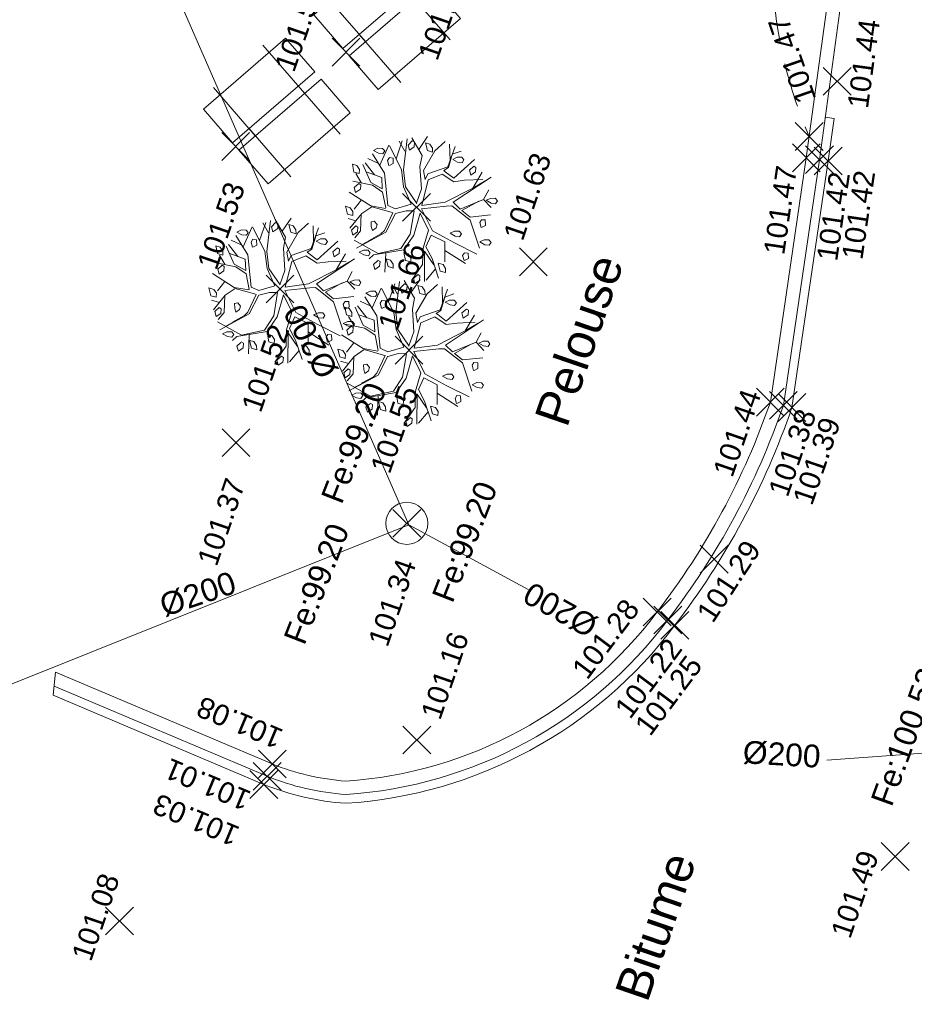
# Model space of a CAD drawing. Header units: metres. Extents: x 1525420.5 to 1525506.7, y 4222321 to 4222419.7.
# Tile 4 of 9: x 1525439.2 to 1525452.1, y 4222367.1 to 4222381.3. Entities that reach past the tile are written whole.
import ezdxf
from ezdxf.enums import TextEntityAlignment as Align

# ---------------------------------------------------------------- set-up
doc = ezdxf.new("R2010")
doc.units = ezdxf.units.M
doc.header["$LTSCALE"] = 0.2
doc.header["$PDMODE"] = 3
doc.header["$PDSIZE"] = 0.2
doc.linetypes.add('CACHE2', pattern=[4.762499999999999, 3.175, -1.5875])
doc.layers.get('0').update_dxf_attribs({"lineweight": 9})
for name, color, linetype, lineweight in [('Mobilier urbain', 250, 'Continuous', 9), ('Points', 7, 'Continuous', 9), ('Points_Alt', 7, 'Continuous', 9), ('Réseau_EP_Symbole', 162, 'Continuous', 9), ('Réseau_EP_Texte', 162, 'Continuous', 9), ('Réseau_EU_Ligne', 36, 'Continuous', 9), ('Réseau_EU_Symbole', 36, 'Continuous', 9), ('Réseau_EU_Texte', 36, 'Continuous', 9), ('Voirie_Bordure', 7, 'CACHE2', 9), ('Voirie_Bordure_haut', 7, 'Continuous', 9), ('Voirie_Bordure_trottoir', 7, 'Continuous', 9), ('Voirie_Caniveau', 153, 'Continuous', 9), ('Voirie_Texte', 7, 'Continuous', 9), ('Végétation_Symbole', 75, 'Continuous', 9), ('Végétation_Texte', 75, 'Continuous', 9)]:
    doc.layers.add(name, color=color, linetype=linetype, lineweight=lineweight)
doc.styles.add('ARC GEO 6', font='simplex.shx', dxfattribs={"width": 0.6, "oblique": 18})
doc.styles.get("Standard").update_dxf_attribs({"font": 'arial.ttf'})

# ---------------------------------------------------------------- blocks, each defined once
blk = doc.blocks.new('v024')
at = {"color": 0, "linetype": 'Continuous'}
for p, q in [((-0.1937500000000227, 0.7734375), (-0.125, 0.9765625)), ((0.2625000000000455, 0.7546874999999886), (0.1937500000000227, 0.9609375)), ((-0.4562499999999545, 0.5609375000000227), (-0.4437500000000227, 0.8218749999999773)), ((0.2687499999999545, 0.8390625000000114), (0.375, 0.9140625)), ((-0.6499999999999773, 0.40625), (-0.6062500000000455, 0.7140625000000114)), ((-0.3687499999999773, 0.6953125), (-0.4812500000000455, 0.8062499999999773)), ((0.6687500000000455, 0.46875), (0.7312500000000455, 0.7140625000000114)), ((-0.6812499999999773, 0.4359375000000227), (-0.8312499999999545, 0.4593750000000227)), ((0.8562500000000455, 0.3609374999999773), (0.8875000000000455, 0.5062500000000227)), ((-0.6812499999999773, 0.2671874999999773), (-0.8500000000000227, 0.390625)), ((-0.8187500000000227, 0.109375), (-0.9312499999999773, 0.2140625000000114)), ((-0.7562500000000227, -0.1125000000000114), (-0.8187500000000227, -0.2640625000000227)), ((-0.75, -0.4093750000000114), (-0.8624999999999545, -0.4093750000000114)), ((0.5375000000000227, -0.4609375), (0.8624999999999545, -0.5562499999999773)), ((-0.4937499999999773, -0.6187499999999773), (-0.5750000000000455, -0.6984375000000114)), ((-0.2312500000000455, -0.7250000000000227), (-0.1687500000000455, -0.9796875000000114)), ((0.4874999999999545, -0.7421875), (0.40625, -0.9265624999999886))]:
    blk.add_line(p, q, dxfattribs=at)
at = {"color": 0, "linetype": 'Continuous', "flags": 128}
for points in [[(0.125, 0.9765625), (0.02499999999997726, 0.8156250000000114), (-0.04999999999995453, 0.5140625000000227), (0.006250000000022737, 0.3984375), (0.01874999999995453, 0.4828125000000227), (0.2562500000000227, 0.6531249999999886), (0.2749999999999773, 0.953125)], [(-0.01250000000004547, 0.05312500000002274), (-0.2250000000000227, 0.2296875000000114), (-0.3187500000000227, 0.4453125), (-0.3875000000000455, 0.8703125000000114)], [(-0.01874999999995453, 0.0546875), (-0.006250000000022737, 0.2609375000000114), (-0.1124999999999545, 0.5531250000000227), (-0.125, 0.7078124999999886), (-0.3312499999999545, 0.8999999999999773)], [(0.5812499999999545, 0.8515625), (0.3812500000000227, 0.5265625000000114), (0.2437499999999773, 0.5796874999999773), (0.21875, 0.5890625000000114), (0.2687499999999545, 0.6468750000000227), (0.2687499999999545, 0.8359375)], [(-0.7875000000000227, 0.5375000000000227), (-0.5562499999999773, 0.328125), (-0.3875000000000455, -0.0859375), (-0.2749999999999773, -0.1015625), (-0.08124999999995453, 0.02031249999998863), (-0.25, 0.2218750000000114), (-0.34375, 0.4406250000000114), (-0.59375, 0.7062500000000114)], [(0.8687499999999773, 0.6843749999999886), (0.4624999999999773, 0.2062500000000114), (0.5812499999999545, 0.1437500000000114), (0.8562500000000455, 0.3609374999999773), (0.9874999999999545, 0.2828124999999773)], [(0.7687499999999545, 0.6218749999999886), (0.53125, 0.5421875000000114), (0.3937499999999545, 0.4812499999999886), (0.2124999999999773, 0.5375000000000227), (0.04999999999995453, 0.40625), (0.0625, 0.04531250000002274), (0.3562500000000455, 0.1765624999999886), (0.6687500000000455, 0.46875), (0.8125, 0.6218749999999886)], [(-0.7999999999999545, 0.2749999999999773), (-0.5750000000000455, 0.2609375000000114), (-0.5249999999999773, 0.1125000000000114), (-0.7000000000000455, 0.1531249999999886), (-0.875, 0.3609374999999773)], [(0.7999999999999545, 0.3187500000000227), (0.6124999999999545, 0.1296874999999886), (0.7437499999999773, 0.07499999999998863), (1.006250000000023, 0.1828125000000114)], [(0.9750000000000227, -0.3874999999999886), (0.6375000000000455, -0.3249999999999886), (0.2999999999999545, -0.25), (0.06875000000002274, -0.001562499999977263), (0.3875000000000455, 0.1296874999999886), (0.4624999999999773, 0.1531249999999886), (0.7562500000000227, 0.03593749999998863), (0.9874999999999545, -0.3015624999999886)], [(-0.40625, -0.125), (-0.5062500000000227, 0.06875000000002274), (-0.6687500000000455, 0.1218749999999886), (-0.9437500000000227, 0.09843749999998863)], [(-0.006250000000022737, 0), (0, 0), (0, 0.0078125)], [(0, -0.0078125), (0, 0), (0.006250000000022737, 0)], [(-0.40625, -0.1328125), (-0.6124999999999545, -0.15625), (-0.9500000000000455, -0.05624999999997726)], [(-0.2562500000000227, -0.1640625), (-0.125, -0.0859375), (-0.01874999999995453, -0.05624999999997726), (0.01874999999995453, -0.3796874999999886), (-0.04999999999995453, -0.6031249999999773), (-0.3312499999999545, -0.7562500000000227), (-0.7000000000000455, -0.671875)], [(-0.4312499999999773, -0.8640624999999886), (-0.3875000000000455, -0.7953125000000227), (-0.006250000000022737, -0.6109374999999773), (0.06875000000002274, -0.3796874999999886), (0.06875000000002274, -0.0625), (0.2437499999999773, -0.2562500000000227), (0.2437499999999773, -0.5171874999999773), (0.2999999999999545, -0.734375), (0.2124999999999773, -0.9875000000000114)], [(-0.3187500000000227, -0.1640625), (-0.59375, -0.1640625), (-0.7000000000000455, -0.2937499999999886), (-0.7999999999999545, -0.5328124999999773)], [(-0.2562500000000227, -0.1625000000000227), (-0.3125, -0.4484375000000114), (-0.6375000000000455, -0.7687500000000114)], [(-0.3187500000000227, -0.1625000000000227), (-0.2937500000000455, -0.1625000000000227), (-0.3374999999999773, -0.4296875), (-0.3687499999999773, -0.4875000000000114), (-0.5, -0.6203125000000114)], [(-0.7062499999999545, -0.2984374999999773), (-0.6499999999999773, -0.5265625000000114), (-0.7000000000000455, -0.640625)], [(0.5812499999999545, -0.6109374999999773), (0.5062500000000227, -0.3484374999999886), (0.2999999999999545, -0.3109375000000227), (0.2749999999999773, -0.4859374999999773), (0.3999999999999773, -0.6171875), (0.5625, -0.8500000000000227)], [(0.4500000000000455, -0.6937500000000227), (0.2749999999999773, -0.5500000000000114), (0.3875000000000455, -0.9499999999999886)], [(-0.3125, -0.8578125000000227), (-0.3500000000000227, -0.9203125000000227), (-0.3125, -0.9812499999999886), (-0.2625000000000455, -0.9203125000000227), (-0.2749999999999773, -0.8578125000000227), (-0.3125, -0.8484374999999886)]]:
    blk.add_lwpolyline(points, dxfattribs=at)
for points in [[(-0.2625000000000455, 0.7906249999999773), (-0.2749999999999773, 0.8515625), (-0.3125, 0.859375), (-0.3500000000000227, 0.7906249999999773), (-0.3125, 0.7281249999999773)], [(0, 0.7906249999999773), (-0.07500000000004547, 0.7906249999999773), (-0.1312500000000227, 0.8859375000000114), (-0.06875000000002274, 0.8859375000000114), (-0.01874999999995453, 0.84375)], [(0.4437500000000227, 0.8078125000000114), (0.40625, 0.8343750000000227), (0.34375, 0.8171874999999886), (0.2937500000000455, 0.7718750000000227), (0.3687499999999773, 0.7546874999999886), (0.4312499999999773, 0.7640625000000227)], [(0.59375, 0.6312500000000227), (0.5562499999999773, 0.6937500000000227), (0.6000000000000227, 0.7624999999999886), (0.6312500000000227, 0.7546874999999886), (0.6437499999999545, 0.6937500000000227)], [(-0.6375000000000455, 0.6218749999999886), (-0.6749999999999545, 0.6484375), (-0.7374999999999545, 0.6312500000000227), (-0.7875000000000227, 0.5874999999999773), (-0.7124999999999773, 0.5687500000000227), (-0.6499999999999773, 0.5796874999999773)], [(-0.5625, 0.5078125), (-0.5249999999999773, 0.4468749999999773), (-0.5125000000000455, 0.4546874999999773), (-0.4750000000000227, 0.4890624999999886), (-0.5, 0.5609375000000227), (-0.5499999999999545, 0.5531250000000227)], [(1.043750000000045, 0.3937500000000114), (1.006250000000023, 0.4203125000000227), (0.9437500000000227, 0.4015625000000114), (0.8937499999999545, 0.359375), (0.96875, 0.3406249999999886), (1.03125, 0.3500000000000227)], [(-1.012500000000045, 0.3234375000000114), (-0.9624999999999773, 0.2265625), (-0.8875000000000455, 0.2265625), (-0.8999999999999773, 0.2796875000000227), (-0.9500000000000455, 0.3234375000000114)], [(-0.8125, 0.0234375), (-0.8250000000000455, 0.08437500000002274), (-0.8562500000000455, 0.09375), (-0.8999999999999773, 0.0234375), (-0.8624999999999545, -0.03750000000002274)], [(0.9437500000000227, -0.01093750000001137), (0.9812500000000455, 0.0234375), (0.9562499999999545, 0.09531249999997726), (0.90625, 0.08437500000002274), (0.8937499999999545, 0.04218750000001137), (0.9312499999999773, -0.02031249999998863)], [(-0.8125, -0.3546875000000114), (-0.8250000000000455, -0.3015624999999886), (-0.875, -0.2593749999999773), (-0.9437500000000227, -0.2593749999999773), (-0.8875000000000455, -0.3546875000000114)], [(0.6937500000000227, -0.1796875), (0.65625, -0.1531249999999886), (0.59375, -0.1703125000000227), (0.5437500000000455, -0.2140625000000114), (0.6187499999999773, -0.2328125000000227), (0.6812499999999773, -0.2234374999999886)], [(1.081249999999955, -0.1531249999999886), (1.018749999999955, -0.1703125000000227), (0.96875, -0.2140625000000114), (1.043750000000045, -0.2328125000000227), (1.106250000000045, -0.2234374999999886), (1.118749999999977, -0.1796875)], [(-0.5249999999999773, -0.4281250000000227), (-0.5437500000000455, -0.3671875), (-0.5062500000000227, -0.3468750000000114), (-0.4562499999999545, -0.3796874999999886), (-0.4562499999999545, -0.4281250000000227), (-0.4937499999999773, -0.4765625)], [(-0.7374999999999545, -0.6109374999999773), (-0.7749999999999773, -0.5500000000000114), (-0.7312500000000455, -0.4796875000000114), (-0.7000000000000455, -0.4875000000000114), (-0.6875, -0.5500000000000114)], [(0.8562500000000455, -0.4078124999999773), (0.8062499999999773, -0.4171875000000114), (0.7937500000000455, -0.4609375), (0.8312499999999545, -0.5234375), (0.84375, -0.5140625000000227), (0.8812500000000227, -0.4781249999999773)], [(0.06875000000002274, -0.6453124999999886), (0.006250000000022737, -0.6453124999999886), (0.05624999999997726, -0.7437499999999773), (0.1312500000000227, -0.7437499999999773), (0.1187499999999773, -0.6906250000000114)], [(0.5, -0.65625), (0.5562499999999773, -0.7515624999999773), (0.6312500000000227, -0.7515624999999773), (0.6187499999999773, -0.6984375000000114), (0.5687500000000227, -0.65625)], [(-0.4375, -0.7781249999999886), (-0.4750000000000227, -0.7515624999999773), (-0.5375000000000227, -0.7703124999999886), (-0.5874999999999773, -0.8140624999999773), (-0.5125000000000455, -0.8312500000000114), (-0.4500000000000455, -0.8234375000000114)], [(-0.1437499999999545, -0.796875), (-0.2062499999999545, -0.796875), (-0.1499999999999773, -0.8937500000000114), (-0.07500000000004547, -0.8937500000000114), (-0.09375, -0.8406249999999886)], [(0.2749999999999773, -0.8843749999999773), (0.2312500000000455, -0.9546874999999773), (0.2687499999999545, -1.015625), (0.3187500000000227, -0.9546874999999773), (0.3062499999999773, -0.8937500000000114)]]:
    blk.add_lwpolyline(points, close=True, dxfattribs=at)
blk = doc.blocks.new('M011')
at = {"color": 0}
for points in [[(0, 0.8858290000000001), (2, 0.8858290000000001), (2, 0.085829), (0, 0.085829)], [(0, -0.8858290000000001), (2, -0.8858290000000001), (2, -0.085829), (0, -0.085829)]]:
    blk.add_lwpolyline(points, close=True, dxfattribs=at)
for points in [[(0.4, -0.085829), (0.4, 1.057486)], [(1.6, -0.085829), (1.6, 1.057486)], [(0.4, 0.085829), (0.4, -1.057486)], [(1.6, 0.085829), (1.6, -1.057486)]]:
    blk.add_lwpolyline(points, dxfattribs=at)
blk = doc.blocks.new('AL_TCPOINT')
at = {"layer": 'Points'}
blk.add_point((0, 0), dxfattribs=at)
at = {"layer": 'Points_Alt', "style": 'ARC GEO 6', "oblique": 18, "width": 0.6}
blk.add_attdef('ALT', text='', height=0.09999999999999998, dxfattribs=at).set_placement((0.25, -0.1), align=Align.MIDDLE_LEFT)
blk = doc.blocks.new('AFF05')
for radius in [0.5, 0.01]:
    blk.add_circle((0, 0), radius)

msp = doc.modelspace()

# ---------------------------------------------------------------- linework, layer by layer
at = {"layer": 'Réseau_EP_Symbole', "flags": 128}
msp.add_lwpolyline([(1525452.981695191, 4222370.813732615), (1525450.813611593, 4222370.654479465)], dxfattribs=at)
at = {"layer": 'Réseau_EU_Ligne', "flags": 128}
for points in [[(1525444.80970129, 4222374.035086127), (1525431.804, 4222403.743)], [(1525444.80970129, 4222374.035086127), (1525420.802, 4222364.416)], [(1525444.80970129, 4222374.035086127), (1525446.524514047, 4222373.106006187)]]:
    msp.add_lwpolyline(points, dxfattribs=at)
at = {"layer": 'Voirie_Bordure', "flags": 128}
msp.add_lwpolyline([(1525441.24336545, 4222388.900292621), (1525443.923645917, 4222390.594577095, -0.4695174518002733), (1525445.899341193, 4222390.284049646), (1525447.616703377, 4222387.749563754), (1525448.586093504, 4222386.075669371, -0.1264174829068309), (1525450.031318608, 4222382.297714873, 0.108797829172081), (1525450.560252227, 4222379.613439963)], format="xyb", dxfattribs=at)
at = {"layer": 'Voirie_Bordure_haut', "flags": 128}
msp.add_lwpolyline([(1525439.734401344, 4222371.918311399), (1525442.846943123, 4222370.599332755, 0.07821278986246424), (1525443.904578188, 4222370.353652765, 0.2187203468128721), (1525448.375421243, 4222372.783526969, 0.08069486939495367), (1525450.00173151, 4222375.796594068), (1525450.51828749, 4222379.3062028), (1525451.194941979, 4222384.260205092), (1525451.871596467, 4222389.214207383), (1525452.548714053, 4222394.171600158), (1525457.496056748, 4222393.447859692), (1525461.958205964, 4222392.795097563)], format="xyb", dxfattribs=at)
at = {"layer": 'Voirie_Bordure_trottoir', "flags": 128}
msp.add_lwpolyline([(1525439.713022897, 4222371.719474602), (1525442.773688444, 4222370.422479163, 0.0792389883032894), (1525443.904177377, 4222370.161788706, 0.2192190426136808), (1525448.52790648, 4222372.667807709, 0.08108380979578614), (1525450.18849691, 4222375.75096879), (1525450.707810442, 4222379.279313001), (1525451.384599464, 4222384.234300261), (1525452.061253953, 4222389.188302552), (1525452.71221915, 4222393.954225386), (1525457.468349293, 4222393.258457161), (1525461.804074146, 4222392.62418949)], format="xyb", dxfattribs=at)
msp.add_lwpolyline([(1525439.69874784, 4222371.586705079), (1525439.734401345, 4222371.918311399), (1525439.734594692, 4222371.920511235)], dxfattribs=at)
at = {"layer": 'Voirie_Caniveau'}
msp.add_lwpolyline([(1525439.698860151, 4222371.587749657), (1525442.725138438, 4222370.30532625, 0.0798685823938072), (1525443.90398906, 4222370.034702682, 0.2195296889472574), (1525448.628921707, 4222372.591142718, 0.08133610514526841), (1525450.312237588, 4222375.720829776), (1525450.833365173, 4222379.261499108), (1525450.916902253, 4222379.873100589), (1525450.791258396, 4222379.890261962)], format="xyb", dxfattribs=at)

# ---------------------------------------------------------------- block references
at = {"layer": 'Mobilier urbain', "xscale": 0.7801347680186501, "yscale": 0.8006828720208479, "zscale": 0.8698762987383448, "rotation": 40.84760627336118}
for p in [(1525443.906114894, 4222380.824455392), (1525442.321825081, 4222379.470402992)]:
    msp.add_blockref('M011', p, dxfattribs=at)
at = {"layer": 'Points'}
ref = msp.add_blockref('AL_TCPOINT', (1525443.996892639, 4222382.085185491), dxfattribs=dict(at, rotation=70.98859408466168))
ref.add_attrib('ALT', '101.55', dxfattribs={"layer": 'Points_Alt', "height": 0.2999999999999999, "rotation": 70.98859408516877}).set_placement((1525443.01739265, 4222380.568762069), align=Align.MIDDLE_LEFT)
ref = msp.add_blockref('AL_TCPOINT', (1525443.906114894, 4222380.824455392), dxfattribs=dict(at, rotation=70.98859408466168))
ref.add_attrib('ALT', '101.59', dxfattribs={"layer": 'Points_Alt', "height": 0.2999999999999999, "rotation": 70.98859408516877}).set_placement((1525445.075524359, 4222380.734140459), align=Align.MIDDLE_LEFT)
ref = msp.add_blockref('AL_TCPOINT', (1525450.560252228, 4222379.613439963), dxfattribs=dict(at, rotation=109.1032459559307))
ref.add_attrib('ALT', '101.47', dxfattribs={"layer": 'Points_Alt', "height": 0.2999999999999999, "rotation": 829.1032459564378}).set_placement((1525450.522364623, 4222380.105386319), align=Align.MIDDLE_LEFT)
ref = msp.add_blockref('AL_TCPOINT', (1525450.962281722, 4222380.406106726), dxfattribs=dict(at, rotation=82.22224547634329))
ref.add_attrib('ALT', '101.44', dxfattribs={"layer": 'Points_Alt', "height": 0.2999999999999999, "rotation": 82.22224547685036}).set_placement((1525451.254560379, 4222380.023776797), align=Align.MIDDLE_LEFT)
ref = msp.add_blockref('AL_TCPOINT', (1525442.321825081, 4222379.470402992), dxfattribs=dict(at, rotation=70.98859408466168))
ref.add_attrib('ALT', '101.53', dxfattribs={"layer": 'Points_Alt', "height": 0.2999999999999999, "rotation": 70.98859408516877}).set_placement((1525441.902114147, 4222377.726655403), align=Align.MIDDLE_LEFT)
ref = msp.add_blockref('AL_TCPOINT', (1525450.51828749, 4222379.3062028), dxfattribs=dict(at, rotation=81.62713003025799))
ref.add_attrib('ALT', '101.47', dxfattribs={"layer": 'Points_Alt', "height": 0.2999999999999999, "rotation": 81.62713003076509}).set_placement((1525450.05096004, 4222377.921367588), align=Align.MIDDLE_LEFT)
ref = msp.add_blockref('AL_TCPOINT', (1525450.707810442, 4222379.279313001), dxfattribs=dict(at, rotation=81.62713002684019))
ref.add_attrib('ALT', '101.42', dxfattribs={"layer": 'Points_Alt', "height": 0.2999999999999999, "rotation": 81.62713002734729}).set_placement((1525450.812292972, 4222377.832039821), align=Align.MIDDLE_LEFT)
ref = msp.add_blockref('AL_TCPOINT', (1525450.833365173, 4222379.261499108), dxfattribs=dict(at, rotation=81.62713002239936))
ref.add_attrib('ALT', '101.42', dxfattribs={"layer": 'Points_Alt', "height": 0.2999999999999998, "rotation": 81.62713002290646}).set_placement((1525451.174562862, 4222377.852895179), align=Align.MIDDLE_LEFT)
ref = msp.add_blockref('AL_TCPOINT', (1525446.596067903, 4222377.813852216), dxfattribs=dict(at, rotation=70.98859408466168))
ref.add_attrib('ALT', '101.63', dxfattribs={"layer": 'Points_Alt', "height": 0.2999999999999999, "rotation": 70.98859408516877}).set_placement((1525446.301259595, 4222378.145852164), align=Align.MIDDLE_LEFT)
ref = msp.add_blockref('AL_TCPOINT', (1525444.919939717, 4222378.595981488), dxfattribs=dict(at, rotation=70.98859408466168))
ref.add_attrib('ALT', '101.66', dxfattribs={"layer": 'Points_Alt', "height": 0.2999999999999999, "rotation": 70.98859408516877}).set_placement((1525444.500228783, 4222376.852233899), align=Align.MIDDLE_LEFT)
ref = msp.add_blockref('AL_TCPOINT', (1525442.958462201, 4222377.423155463), dxfattribs=dict(at, rotation=70.98859408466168))
ref.add_attrib('ALT', '101.52', dxfattribs={"layer": 'Points_Alt', "height": 0.2999999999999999, "rotation": 70.98859408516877}).set_placement((1525442.538751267, 4222375.679407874), align=Align.MIDDLE_LEFT)
ref = msp.add_blockref('AL_TCPOINT', (1525444.811478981, 4222376.544008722), dxfattribs=dict(at, rotation=70.98859408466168))
ref.add_attrib('ALT', '101.55', dxfattribs={"layer": 'Points_Alt', "height": 0.2999999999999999, "rotation": 70.98859408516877}).set_placement((1525444.391768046, 4222374.800261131), align=Align.MIDDLE_LEFT)
ref = msp.add_blockref('AL_TCPOINT', (1525450.00173151, 4222375.796594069), dxfattribs=dict(at, rotation=70.86889353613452))
ref.add_attrib('ALT', '101.44', dxfattribs={"layer": 'Points_Alt', "height": 0.2999999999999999, "rotation": 430.8688935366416}).set_placement((1525449.31322233, 4222374.749752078), align=Align.MIDDLE_LEFT)
ref = msp.add_blockref('AL_TCPOINT', (1525450.188496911, 4222375.75096879), dxfattribs=dict(at, rotation=70.96433197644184))
ref.add_attrib('ALT', '101.38', dxfattribs={"layer": 'Points_Alt', "height": 0.2999999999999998, "rotation": 430.9643319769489}).set_placement((1525450.107914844, 4222374.466571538), align=Align.MIDDLE_LEFT)
ref = msp.add_blockref('AL_TCPOINT', (1525450.312237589, 4222375.720829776), dxfattribs=dict(at, rotation=71.0261767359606))
ref.add_attrib('ALT', '101.39', dxfattribs={"layer": 'Points_Alt', "height": 0.2999999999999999, "rotation": 71.02617673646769}).set_placement((1525450.457819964, 4222374.345840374), align=Align.MIDDLE_LEFT)
ref = msp.add_blockref('AL_TCPOINT', (1525442.324734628, 4222375.214676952), dxfattribs=dict(at, rotation=70.98859408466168))
ref.add_attrib('ALT', '101.37', dxfattribs={"layer": 'Points_Alt', "height": 0.2999999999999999, "rotation": 70.98859408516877}).set_placement((1525441.905023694, 4222373.470929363), align=Align.MIDDLE_LEFT)
ref = msp.add_blockref('AL_TCPOINT', (1525444.77922164, 4222374.056530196), dxfattribs=dict(at, rotation=70.98859408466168))
ref.add_attrib('ALT', '101.34', dxfattribs={"layer": 'Points_Alt', "height": 0.2999999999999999, "rotation": 70.98859408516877}).set_placement((1525444.359510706, 4222372.312782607), align=Align.MIDDLE_LEFT)
ref = msp.add_blockref('AL_TCPOINT', (1525449.195243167, 4222373.542518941), dxfattribs=dict(at, rotation=56.66460716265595))
ref.add_attrib('ALT', '101.29', dxfattribs={"layer": 'Points_Alt', "height": 0.2999999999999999, "rotation": 416.6646071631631}).set_placement((1525449.049777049, 4222372.690527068), align=Align.MIDDLE_LEFT)
ref = msp.add_blockref('AL_TCPOINT', (1525448.375421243, 4222372.783526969), dxfattribs=dict(at, rotation=53.19872005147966))
ref.add_attrib('ALT', '101.28', dxfattribs={"layer": 'Points_Alt', "height": 0.2999999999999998, "rotation": 413.1987200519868}).set_placement((1525447.250294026, 4222371.884996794), align=Align.MIDDLE_LEFT)
ref = msp.add_blockref('AL_TCPOINT', (1525448.52790648, 4222372.667807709), dxfattribs=dict(at, rotation=53.18674723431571))
ref.add_attrib('ALT', '101.22', dxfattribs={"layer": 'Points_Alt', "height": 0.2999999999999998, "rotation": 413.1867472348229}).set_placement((1525447.865282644, 4222371.318049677), align=Align.MIDDLE_LEFT)
ref = msp.add_blockref('AL_TCPOINT', (1525448.628921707, 4222372.591142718), dxfattribs=dict(at, rotation=53.17916839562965))
ref.add_attrib('ALT', '101.25', dxfattribs={"layer": 'Points_Alt', "height": 0.2999999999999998, "rotation": 413.1791683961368}).set_placement((1525448.154109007, 4222371.07287889), align=Align.MIDDLE_LEFT)
ref = msp.add_blockref('AL_TCPOINT', (1525444.923909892, 4222370.943343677), dxfattribs=dict(at, rotation=70.98859408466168))
ref.add_attrib('ALT', '101.16', dxfattribs={"layer": 'Points_Alt', "height": 0.2999999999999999, "rotation": 70.98859408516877}).set_placement((1525445.116002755, 4222371.264866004), align=Align.MIDDLE_LEFT)
ref = msp.add_blockref('AL_TCPOINT', (1525442.846943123, 4222370.599332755), dxfattribs=dict(at, rotation=157.2248031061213))
ref.add_attrib('ALT', '101.08', dxfattribs={"layer": 'Points_Alt', "height": 0.2999999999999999, "rotation": 517.2248031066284}).set_placement((1525442.968068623, 4222370.94394129), align=Align.MIDDLE_LEFT)
ref = msp.add_blockref('AL_TCPOINT', (1525442.773688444, 4222370.422479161), dxfattribs=dict(at, rotation=157.2248031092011))
ref.add_attrib('ALT', '101.01', dxfattribs={"layer": 'Points_Alt', "height": 0.2999999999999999, "rotation": 517.2248031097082}).set_placement((1525442.507076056, 4222370.0547125), align=Align.MIDDLE_LEFT)
ref = msp.add_blockref('AL_TCPOINT', (1525442.725441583, 4222370.304745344), dxfattribs=dict(at, rotation=157.2248031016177))
ref.add_attrib('ALT', '101.03', dxfattribs={"layer": 'Points_Alt', "height": 0.2999999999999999, "rotation": 517.2248031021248}).set_placement((1525442.341937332, 4222369.545451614), align=Align.MIDDLE_LEFT)
ref = msp.add_blockref('AL_TCPOINT', (1525451.794418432, 4222369.271185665), dxfattribs=dict(at, rotation=70.98859408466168))
ref.add_attrib('ALT', '101.49', dxfattribs={"layer": 'Points_Alt', "height": 0.2999999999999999, "rotation": 70.98859408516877}).set_placement((1525451.005814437, 4222368.123090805), align=Align.MIDDLE_LEFT)
ref = msp.add_blockref('AL_TCPOINT', (1525440.652576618, 4222368.344168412), dxfattribs=dict(at, rotation=70.98859408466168))
ref.add_attrib('ALT', '101.08', dxfattribs={"layer": 'Points_Alt', "height": 0.2999999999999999, "rotation": 70.98859408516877}).set_placement((1525440.099157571, 4222367.795336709), align=Align.MIDDLE_LEFT)
at = {"layer": 'Réseau_EU_Symbole', "xscale": 0.6039147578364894, "yscale": 0.6039147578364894, "zscale": 0.6039147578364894}
msp.add_blockref('AFF05', (1525444.77922164, 4222374.056530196, -1.129694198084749), dxfattribs=at)
at = {"layer": 'Végétation_Symbole', "xscale": 1.043928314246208, "yscale": 1.043928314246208, "zscale": 1.043928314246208, "rotation": 343.8317172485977}
for p in [(1525444.919939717, 4222378.595981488), (1525442.958462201, 4222377.423155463), (1525444.81147898, 4222376.544008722)]:
    msp.add_blockref('v024', p, dxfattribs=at)

# ---------------------------------------------------------------- texts
at = {"layer": 'Réseau_EP_Texte', "attachment_point": 3}
for s, insert, char_height, rotation in [('Fe:100.53', (1525452.134922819, 4222372.012663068), 0.3265181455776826, 70.11680463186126), ('%%C200', (1525450.732168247, 4222370.870199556), 0.3265181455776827, 356.5582998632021)]:
    msp.add_mtext(s, dxfattribs=dict(at, insert=insert, char_height=char_height, rotation=rotation))
at = {"layer": 'Réseau_EU_Texte', "attachment_point": 3}
for s, insert, char_height, rotation in [('%%C200', (1525442.993429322, 4222377.084378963), 0.3265181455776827, 117.97254270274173), ('Fe:99.20', (1525444.191314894, 4222376.111071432), 0.3265181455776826, 68.7204142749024), ('Fe:99.20', (1525445.784186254, 4222374.691395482), 0.3265181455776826, 68.7204142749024), ('Fe:99.20', (1525443.655502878, 4222374.087134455), 0.3265181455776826, 68.7204142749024), ('%%C200', (1525442.252044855, 4222373.377527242), 0.3265181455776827, 18.69838451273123), ('%%C200', (1525446.418783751, 4222372.941491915), 0.3265181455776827, 150.99599843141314)]:
    msp.add_mtext(s, dxfattribs=dict(at, insert=insert, char_height=char_height, rotation=rotation))
at = {"layer": 'Voirie_Texte'}
msp.add_text('Bitume', height=0.4999999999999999, rotation=70.98859408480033, dxfattribs=at).set_placement((1525448.234004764, 4222367.157766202))
at = {"layer": 'Végétation_Texte'}
msp.add_text('Pelouse', height=0.4999999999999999, rotation=70.98857999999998, dxfattribs=at).set_placement((1525447.078596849, 4222375.41541914))

doc.saveas('drawing.dxf')
